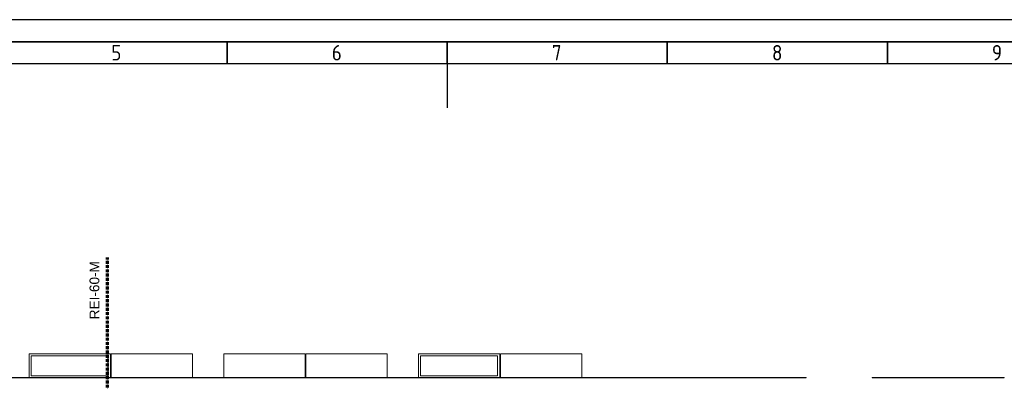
# Model space of a CAD drawing. Header units: millimetres. Extents: x -197461 to 862495, y -970068 to 63888.
# Tile 53 of 253: x -111030 to -80686, y -614476 to -603338. Entities that reach past the tile are written whole.
import ezdxf

# ---------------------------------------------------------------- set-up
doc = ezdxf.new("R2010")
doc.units = ezdxf.units.MM
doc.linetypes.add('HIDDEN', pattern=[9.525, 6.35, -3.175])
doc.layers.get('0').update_dxf_attribs({"linetype": 'CONTINUOUS'})
for name, color, linetype, lineweight in [('A-DETL', 90, 'CONTINUOUS', 5), ('A-MASS', 70, 'CONTINUOUS', 5), ('G-ANNO-TEXT', 231, 'CONTINUOUS', 9)]:
    doc.layers.add(name, color=color, linetype=linetype, lineweight=lineweight)
doc.layers.add('Rasējuma lapa', color=7, linetype='CONTINUOUS')
doc.styles.add('Arial_3', font='arial.ttf', dxfattribs={"height": 300})
doc.styles.add('ISO', font='iso')

# ---------------------------------------------------------------- blocks, each defined once
blk = doc.blocks.new('A2_L')
at = {"layer": 'Rasējuma lapa'}
blk.add_line((0, 420), (-594, 420), dxfattribs=at)
at = {"layer": 'Rasējuma lapa', "lineweight": 35}
for p, q in [((-5, 415), (-579, 415)), ((-342, 410), (-342, 415)), ((-292, 410), (-292, 415)), ((-242, 410), (-242, 415)), ((-192, 410), (-192, 415))]:
    blk.add_line(p, q, dxfattribs=at)
at = {"layer": 'Rasējuma lapa', "lineweight": 30}
for p, q in [((-10, 410), (-574, 410)), ((-292, 410), (-292, 400))]:
    blk.add_line(p, q, dxfattribs=at)
at = {"layer": 'Rasējuma lapa', "style": 'ISO'}
for s, p in [('5', (-368.3, 410.75)), ('6', (-318.21, 410.75)), ('7', (-268.23, 410.75)), ('8', (-218.23, 410.75)), ('9', (-168.28, 410.75))]:
    blk.add_text(s, height=3.5, dxfattribs=at).set_placement(p)
blk = doc.blocks.new('*U1293')
at = {"layer": 'Rasējuma lapa'}
blk.add_blockref('A2_L', (0, 0), dxfattribs=at)

msp = doc.modelspace()

# ---------------------------------------------------------------- linework, layer by layer
at = {"color": 251, "lineweight": 5, "true_color": 0x636466}
for p, q in [((-110741.31463, -614360.32185), (-110741.31463, -613631.17338)), ((-110741.31463, -613631.17338), (-108235.31475, -613631.17338)), ((-110741.31463, -614360.32185), (-110741.31463, -613631.17338)), ((-110741.31463, -613631.17338), (-108235.31475, -613631.17338)), ((-108235.31475, -613631.17338), (-110741.31463, -613631.17338)), ((-110741.31463, -613631.17338), (-110741.31463, -614360.32185)), ((-108300.31475, -613696.10269), (-110676.31463, -613696.10269)), ((-110676.31463, -613696.10269), (-110676.31463, -614305.43916)), ((-108300.31475, -614305.43916), (-108300.31475, -613696.10269)), ((-108235.31475, -613631.17338), (-108235.31475, -614360.32185)), ((-108235.31475, -613631.17338), (-108235.31475, -614360.32185)), ((-108235.31475, -614360.32185), (-108235.31475, -613631.17338)), ((-105705.31486, -613631.12676), (-108211.31475, -613631.12676)), ((-108211.31475, -613631.12676), (-108211.31475, -614360.32185)), ((-105705.31486, -614360.32185), (-105705.31486, -613631.12676)), ((-102235.31519, -613631.1267), (-104741.31538, -613631.12676)), ((-104741.31538, -613631.12676), (-104741.31536, -614360.32185)), ((-102235.31517, -614360.32185), (-102235.31519, -613631.1267)), ((-102211.31519, -613631.12671), (-99705.31499, -613631.12664)), ((-99705.31499, -613631.12664), (-102211.31519, -613631.12671)), ((-102211.31517, -614360.32185), (-102211.31519, -613631.12671)), ((-102211.31519, -613631.12671), (-102211.31517, -614360.32185)), ((-99705.31499, -613631.12664), (-99705.31497, -614360.32185)), ((-99705.31497, -614360.32185), (-99705.31499, -613631.12664)), ((-98741.31547, -614360.32185), (-98741.31546, -613631.17326)), ((-98741.31547, -614360.32185), (-98741.31546, -613631.17326)), ((-98741.31546, -613631.17326), (-98741.31547, -614360.32185)), ((-98741.31546, -613631.17326), (-96235.31541, -613631.17332)), ((-98741.31546, -613631.17326), (-96235.31541, -613631.17332)), ((-96235.31541, -613631.17332), (-98741.31546, -613631.17326)), ((-98676.31546, -613696.10257), (-98676.31547, -614305.43904)), ((-96300.31541, -613696.10263), (-98676.31546, -613696.10257)), ((-96300.31542, -614305.4391), (-96300.31541, -613696.10263)), ((-96235.31541, -613631.17332), (-96235.31542, -614360.32185)), ((-96235.31541, -613631.17332), (-96235.31542, -614360.32185)), ((-96235.31542, -614360.32185), (-96235.31541, -613631.17332)), ((-96211.31541, -613631.12669), (-96211.31542, -614360.32185)), ((-93705.31538, -613631.12675), (-96211.31541, -613631.12669)), ((-93705.3154, -614360.32185), (-93705.31538, -613631.12675)), ((-110741.31463, -614370.36847), (-110741.31463, -614373.39912)), ((-108235.31475, -614373.39912), (-110741.31463, -614373.39912)), ((-110676.31463, -614305.43916), (-108300.31475, -614305.43916)), ((-105681.53167, -614360.32185), (-108250.32416, -614360.32185)), ((-108250.32416, -614370.32185), (-105681.53167, -614370.32185)), ((-108235.31475, -614373.39912), (-108235.31475, -614370.36847)), ((-108211.31475, -614370.32185), (-108211.31475, -614370.36847)), ((-108211.31475, -614370.36847), (-108211.31475, -614373.39912)), ((-105705.31486, -614373.39912), (-108211.31475, -614373.39912)), ((-105705.31486, -614370.32185), (-105705.31486, -614370.36847)), ((-105705.31486, -614373.39912), (-105705.31486, -614370.36847)), ((-99681.53178, -614360.32185), (-104765.53217, -614360.32185)), ((-104765.53217, -614370.32185), (-99681.53178, -614370.32185)), ((-104741.31536, -614370.32185), (-104741.31536, -614370.36847)), ((-104741.31536, -614370.36847), (-104741.31536, -614373.39912)), ((-102235.31517, -614373.39906), (-104741.31536, -614373.39912)), ((-102235.31517, -614370.32178), (-102235.31517, -614370.36841)), ((-102235.31517, -614373.39906), (-102235.31517, -614370.36841)), ((-102211.31517, -614370.36841), (-102211.31517, -614373.39906)), ((-99705.31497, -614373.399), (-102211.31517, -614373.39906)), ((-99705.31497, -614373.399), (-99705.31497, -614370.36835)), ((-93681.3154, -614360.32185), (-98765.53228, -614360.32185)), ((-98765.53228, -614370.32185), (-93681.3154, -614370.32185)), ((-98741.31547, -614370.36835), (-98741.31547, -614373.399)), ((-96235.31542, -614373.39906), (-98741.31547, -614373.399)), ((-98676.31547, -614305.43904), (-96300.31542, -614305.4391)), ((-96235.31542, -614373.39906), (-96235.31542, -614370.36841)), ((-96211.31542, -614370.32178), (-96211.31542, -614370.36841)), ((-96211.31542, -614370.36841), (-96211.31542, -614373.39906)), ((-93705.3154, -614373.39912), (-96211.31542, -614373.39906)), ((-93705.3154, -614370.32185), (-93705.3154, -614370.36847)), ((-93705.3154, -614373.39912), (-93705.3154, -614370.36847))]:
    msp.add_line(p, q, dxfattribs=at)
at = {"layer": 'A-DETL', "color": 252, "linetype": 'HIDDEN', "lineweight": 70, "true_color": 0x939598}
msp.add_line((-108322.03294, -621416.12592), (-108322.03294, -610666.30413), dxfattribs=at)
at = {"layer": 'A-MASS', "color": 251, "lineweight": 18, "true_color": 0x636466}
for p, q in [((-108250.32416, -614360.32185), (-113251.31508, -614360.32185)), ((-113251.31508, -614370.32185), (-108250.32416, -614370.32185)), ((-108250.32416, -614370.32185), (-108250.32416, -614360.32185)), ((-105681.53167, -614360.32197), (-105681.53167, -614370.32197)), ((-104765.53217, -614360.32197), (-105681.53167, -614360.32197)), ((-105681.53167, -614370.32197), (-104765.53217, -614370.32197)), ((-104765.53217, -614370.32197), (-104765.53217, -614360.32197)), ((-99681.53178, -614360.32185), (-99681.53178, -614370.32185)), ((-98765.53228, -614360.32185), (-99681.53178, -614360.32185)), ((-99681.53178, -614370.32185), (-98765.53228, -614370.32185)), ((-98765.53228, -614370.32185), (-98765.53228, -614360.32185)), ((-86790.4125, -614360.32185), (-93681.3154, -614360.32185)), ((-93681.3154, -614360.32185), (-93681.3154, -614370.32185)), ((-93681.3154, -614370.32185), (-86790.4125, -614370.32185)), ((-86790.4125, -614370.32185), (-86790.4125, -614360.32185)), ((-80690.10858, -614360.32185), (-84756.41201, -614360.32185)), ((-84756.41201, -614360.32185), (-84756.41201, -614370.32185)), ((-84756.41201, -614370.32185), (-80690.10858, -614370.32185)), ((-80690.10858, -614370.32185), (-80690.10858, -614360.32185))]:
    msp.add_line(p, q, dxfattribs=at)

# ---------------------------------------------------------------- block references
at = {"layer": 'Rasējuma lapa', "xscale": 135.6730224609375, "yscale": 135.6730224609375, "zscale": 135.6730224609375}
msp.add_blockref('*U1293', (-58237.88142, -660320.55735), dxfattribs=at)

# ---------------------------------------------------------------- texts
at = {"layer": 'G-ANNO-TEXT', "color": 251, "true_color": 0x636466, "insert": (-108876.18034, -612566.65324), "char_height": 300, "width": 2200.6321875, "attachment_point": 1, "rotation": 90, "style": 'Arial_3'}
msp.add_mtext('REI-60-M', dxfattribs=at)

doc.saveas('drawing.dxf')
